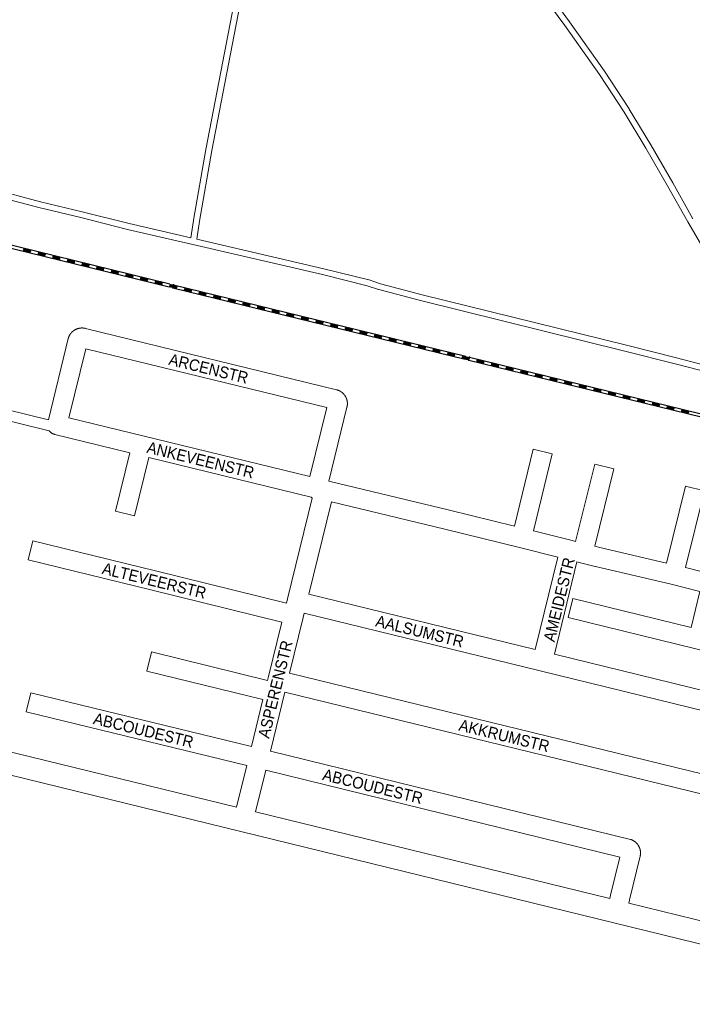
# Model space of a CAD drawing. Header units: metres. Extents: x 123819 to 142731, y 393440 to 405763.
# Tile 41 of 256: x 128634 to 129081, y 397649 to 398303. Entities that reach past the tile are written whole.
import ezdxf
from ezdxf.enums import TextEntityAlignment as Align

# ---------------------------------------------------------------- set-up
doc = ezdxf.new("R2010")
doc.units = ezdxf.units.M
doc.header["$MEASUREMENT"] = 0
for name, color, linetype, lineweight in [('gs-anno-wegen algemeen tekst', 7, 'Continuous', 0), ('gs-knt-aanvullende hoofdweg', 7, 'Continuous', 0), ('gs-knt-fietspaden', 7, 'Continuous', 0), ('gs-knt-paden', 7, 'Continuous', 0), ('gs-knt-spoorlijn', 7, 'Continuous', 30), ('gs-knt-wegen algemeen', 7, 'Continuous', 0)]:
    doc.layers.add(name, color=color, linetype=linetype, lineweight=lineweight)
doc.styles.add('Style-Arial', font='arial.ttf')

msp = doc.modelspace()

# ---------------------------------------------------------------- linework, layer by layer
at = {"layer": 'gs-knt-aanvullende hoofdweg', "color": 7, "linetype": 'Continuous', "flags": 128}
for points in [[(128445.52, 397861.24), (128778.38, 397779.81)], [(129257.1, 397648.89), (129254.99, 397649.15), (129254.92, 397649.16), (129246.56, 397650.29), (129246.53, 397650.29), (129246.22, 397650.34), (129246.21, 397650.34), (129246.2, 397650.34), (129245.89, 397650.41), (129245.85, 397650.42), (129233.14, 397653.26), (129233.07, 397653.28), (129215.43, 397657.43), (129215.39, 397657.44), (129215.33, 397657.46), (129028.94, 397703.05), (128781.13, 397763.67), (128441.95, 397846.65)], [(128791.03, 397776.71), (129026.28, 397719.16)], [(129038.93, 397716.07), (129212.58, 397673.59)]]:
    msp.add_lwpolyline(points, dxfattribs=at)
at = {"layer": 'gs-knt-fietspaden', "color": 7, "linetype": 'Continuous', "flags": 128}
for points in [[(128511.18, 398072.27), (128653.36, 398037.28)], [(128654.01, 398029.89), (128509.49, 398065.45)]]:
    msp.add_lwpolyline(points, dxfattribs=at)
at = {"layer": 'gs-knt-paden', "color": 7, "linetype": 'Continuous', "flags": 128}
for points in [[(128706.97, 398167.65), (128748.06, 398158.17), (128749.71, 398169.7), (128749.72, 398169.76), (128758.04, 398216.82), (128758.05, 398216.84), (128782.75, 398345.52), (128787.3, 398370.96), (128787.31, 398371.03), (128788.78, 398377.88), (128778.78, 398381.32), (128633.1, 398429.93)], [(128786.7, 398344.78), (128762, 398216.1), (128753.68, 398169.1), (128752, 398157.26), (128836.32, 398137.6), (128836.35, 398137.59), (128866.24, 398130.2), (128866.32, 398130.17), (128866.41, 398130.15), (128873.94, 398127.55), (128901.67, 398120.3), (129037.38, 398086.77), (129070.73, 398078.36), (129070.74, 398078.36), (129101.88, 398070.21)], [(129091.25, 398146.41), (129078.11, 398168.77), (129078.09, 398168.8), (129064.66, 398192.65), (129050.21, 398217.76), (129035.86, 398241.54), (129019.54, 398266.52), (128996.39, 398299.25), (128983.89, 398316.4)], [(128986.26, 398319.98), (128999.64, 398301.61), (128999.66, 398301.59), (129022.84, 398268.81), (129022.88, 398268.75), (129039.25, 398243.71), (129039.28, 398243.65), (129053.67, 398219.82), (129053.69, 398219.79), (129068.15, 398194.65), (129068.16, 398194.63), (129081.59, 398170.79)], [(129100.88, 398066.32), (129069.73, 398074.47), (129036.41, 398082.87), (128900.69, 398116.4), (128900.66, 398116.4), (128872.84, 398123.68), (128872.77, 398123.7), (128872.7, 398123.72), (128865.18, 398126.32), (128835.39, 398133.68), (128749.29, 398153.76), (128706.04, 398163.73), (128706, 398163.74), (128674.91, 398171.57), (128647.11, 398178.16), (128647.05, 398178.17), (128613.95, 398186.97)], [(128614.92, 398190.87), (128648.06, 398182.06), (128675.85, 398175.48), (128675.88, 398175.47), (128706.96, 398167.65), (128706.96, 398167.65), (128706.97, 398167.65)]]:
    msp.add_lwpolyline(points, dxfattribs=at)
at = {"layer": 'gs-knt-spoorlijn', "color": 7, "linetype": 'Continuous'}
for p, q in [((128539.37, 398173.09), (128733.64, 398125.57)), ((128539.85, 398175.03), (128734.12, 398127.52)), ((128636.57, 398149.51), (128641.43, 398148.32)), ((128636.62, 398149.7), (128641.47, 398148.52)), ((128636.66, 398149.9), (128641.52, 398148.71)), ((128636.71, 398150.09), (128641.57, 398148.91)), ((128636.76, 398150.29), (128641.62, 398149.1)), ((128636.81, 398150.48), (128641.66, 398149.29)), ((128636.85, 398150.68), (128641.71, 398149.49)), ((128636.9, 398150.87), (128641.76, 398149.68)), ((128636.95, 398151.06), (128641.81, 398149.88)), ((128646.28, 398147.13), (128651.14, 398145.95)), ((128646.33, 398147.33), (128651.19, 398146.14)), ((128646.38, 398147.52), (128651.23, 398146.34)), ((128646.43, 398147.72), (128651.28, 398146.53)), ((128646.47, 398147.91), (128651.33, 398146.72)), ((128646.52, 398148.11), (128651.38, 398146.92)), ((128646.57, 398148.3), (128651.43, 398147.11)), ((128646.62, 398148.49), (128651.47, 398147.31)), ((128646.66, 398148.69), (128651.52, 398147.5)), ((128656.33, 398146.12), (128661.19, 398144.93)), ((128656.38, 398146.31), (128661.23, 398145.13)), ((128656, 398144.76), (128660.85, 398143.57)), ((128656.04, 398144.95), (128660.9, 398143.77)), ((128656.09, 398145.15), (128660.95, 398143.96)), ((128656.14, 398145.34), (128661, 398144.15)), ((128656.19, 398145.54), (128661.04, 398144.35)), ((128656.23, 398145.73), (128661.09, 398144.54)), ((128656.28, 398145.92), (128661.14, 398144.74)), ((128665.71, 398142.38), (128670.57, 398141.2)), ((128665.76, 398142.58), (128670.61, 398141.39)), ((128665.81, 398142.77), (128670.66, 398141.58)), ((128665.85, 398142.97), (128670.71, 398141.78)), ((128665.9, 398143.16), (128670.76, 398141.97)), ((128665.95, 398143.35), (128670.8, 398142.17)), ((128666, 398143.55), (128670.85, 398142.36)), ((128666.04, 398143.74), (128670.9, 398142.56)), ((128666.09, 398143.94), (128670.95, 398142.75)), ((128675.42, 398140.01), (128680.28, 398138.82)), ((128675.47, 398140.2), (128680.33, 398139.01)), ((128675.52, 398140.4), (128680.38, 398139.21)), ((128675.57, 398140.59), (128680.42, 398139.4)), ((128675.61, 398140.78), (128680.47, 398139.6)), ((128675.66, 398140.98), (128680.52, 398139.79)), ((128675.71, 398141.17), (128680.57, 398139.98)), ((128675.76, 398141.37), (128680.61, 398140.18)), ((128675.8, 398141.56), (128680.66, 398140.37)), ((128685.14, 398137.63), (128689.99, 398136.44)), ((128685.19, 398137.83), (128690.04, 398136.64)), ((128685.23, 398138.02), (128690.09, 398136.83)), ((128685.28, 398138.21), (128690.14, 398137.03)), ((128685.33, 398138.41), (128690.18, 398137.22)), ((128685.38, 398138.6), (128690.23, 398137.41)), ((128685.42, 398138.8), (128690.28, 398137.61)), ((128685.47, 398138.99), (128690.33, 398137.8)), ((128685.52, 398139.19), (128690.37, 398138)), ((128694.85, 398135.26), (128699.71, 398134.07)), ((128694.9, 398135.45), (128699.76, 398134.26)), ((128694.95, 398135.64), (128699.8, 398134.46)), ((128694.99, 398135.84), (128699.85, 398134.65)), ((128695.04, 398136.03), (128699.9, 398134.84)), ((128695.09, 398136.23), (128699.95, 398135.04)), ((128695.14, 398136.42), (128699.99, 398135.23)), ((128695.18, 398136.62), (128700.04, 398135.43)), ((128695.23, 398136.81), (128700.09, 398135.62)), ((128704.61, 398133.07), (128709.47, 398131.89)), ((128704.66, 398133.27), (128709.52, 398132.08)), ((128704.71, 398133.46), (128709.56, 398132.27)), ((128704.76, 398133.66), (128709.61, 398132.47)), ((128704.8, 398133.85), (128709.66, 398132.66)), ((128704.85, 398134.05), (128709.71, 398132.86)), ((128704.9, 398134.24), (128709.75, 398133.05)), ((128704.95, 398134.43), (128709.8, 398133.25)), ((128704.57, 398132.88), (128709.42, 398131.69)), ((128714.28, 398130.5), (128719.14, 398129.32)), ((128714.33, 398130.7), (128719.18, 398129.51)), ((128714.37, 398130.89), (128719.23, 398129.7)), ((128714.42, 398131.09), (128719.28, 398129.9)), ((128714.47, 398131.28), (128719.33, 398130.09)), ((128714.52, 398131.48), (128719.37, 398130.29)), ((128714.56, 398131.67), (128719.42, 398130.48)), ((128714.61, 398131.86), (128719.47, 398130.68)), ((128714.66, 398132.06), (128719.52, 398130.87)), ((128723.99, 398128.13), (128728.85, 398126.94)), ((128724.04, 398128.32), (128728.9, 398127.13)), ((128724.09, 398128.52), (128728.94, 398127.33)), ((128724.14, 398128.71), (128728.99, 398127.52)), ((128724.18, 398128.91), (128729.04, 398127.72)), ((128724.23, 398129.1), (128729.09, 398127.91)), ((128724.28, 398129.29), (128729.13, 398128.11)), ((128724.33, 398129.49), (128729.18, 398128.3)), ((128724.37, 398129.68), (128729.23, 398128.49)), ((128733.9, 398126.53), (128738.75, 398125.34)), ((128733.94, 398126.72), (128738.8, 398125.54)), ((128733.99, 398126.92), (128738.85, 398125.73)), ((128734.04, 398127.11), (128738.9, 398125.92)), ((128734.09, 398127.31), (128738.94, 398126.12)), ((128736.55, 398126.92), (128930.82, 398079.41)), ((128733.71, 398125.75), (128738.56, 398124.56)), ((128733.75, 398125.95), (128738.61, 398124.76)), ((128733.8, 398126.14), (128738.66, 398124.95)), ((128733.85, 398126.34), (128738.71, 398125.15)), ((128736.07, 398124.98), (128930.34, 398077.46)), ((128743.42, 398123.38), (128748.28, 398122.19)), ((128743.47, 398123.57), (128748.32, 398122.38)), ((128743.52, 398123.77), (128748.37, 398122.58)), ((128743.56, 398123.96), (128748.42, 398122.77)), ((128743.61, 398124.15), (128748.47, 398122.97)), ((128743.66, 398124.35), (128748.51, 398123.16)), ((128743.71, 398124.54), (128748.56, 398123.35)), ((128743.75, 398124.74), (128748.61, 398123.55)), ((128743.8, 398124.93), (128748.66, 398123.74)), ((128753.13, 398121), (128757.99, 398119.81)), ((128753.18, 398121.2), (128758.04, 398120.01)), ((128753.23, 398121.39), (128758.09, 398120.2)), ((128753.28, 398121.58), (128758.13, 398120.4)), ((128753.32, 398121.78), (128758.18, 398120.59)), ((128753.37, 398121.97), (128758.23, 398120.78)), ((128753.42, 398122.17), (128758.28, 398120.98)), ((128753.47, 398122.36), (128758.32, 398121.17)), ((128753.51, 398122.56), (128758.37, 398121.37)), ((128763.18, 398119.99), (128768.04, 398118.8)), ((128763.23, 398120.18), (128768.08, 398118.99)), ((128762.85, 398118.63), (128767.7, 398117.44)), ((128762.89, 398118.82), (128767.75, 398117.63)), ((128762.94, 398119.01), (128767.8, 398117.83)), ((128762.99, 398119.21), (128767.85, 398118.02)), ((128763.04, 398119.4), (128767.89, 398118.21)), ((128763.08, 398119.6), (128767.94, 398118.41)), ((128763.13, 398119.79), (128767.99, 398118.6)), ((128772.56, 398116.25), (128777.42, 398115.06)), ((128772.61, 398116.44), (128777.47, 398115.26)), ((128772.66, 398116.64), (128777.51, 398115.45)), ((128772.7, 398116.83), (128777.56, 398115.64)), ((128772.75, 398117.03), (128777.61, 398115.84)), ((128772.8, 398117.22), (128777.66, 398116.03)), ((128772.85, 398117.42), (128777.7, 398116.23)), ((128772.89, 398117.61), (128777.75, 398116.42)), ((128772.94, 398117.8), (128777.8, 398116.62)), ((128782.27, 398113.87), (128787.13, 398112.69)), ((128782.32, 398114.07), (128787.18, 398112.88)), ((128782.37, 398114.26), (128787.23, 398113.07)), ((128782.42, 398114.46), (128787.27, 398113.27)), ((128782.46, 398114.65), (128787.32, 398113.46)), ((128782.51, 398114.85), (128787.37, 398113.66)), ((128782.56, 398115.04), (128787.42, 398113.85)), ((128782.61, 398115.23), (128787.46, 398114.05)), ((128782.65, 398115.43), (128787.51, 398114.24)), ((128791.99, 398111.5), (128796.85, 398110.31)), ((128792.04, 398111.69), (128796.89, 398110.5)), ((128792.08, 398111.89), (128796.94, 398110.7)), ((128792.13, 398112.08), (128796.99, 398110.89)), ((128792.18, 398112.28), (128797.04, 398111.09)), ((128792.23, 398112.47), (128797.08, 398111.28)), ((128792.27, 398112.66), (128797.13, 398111.48)), ((128792.32, 398112.86), (128797.18, 398111.67)), ((128792.37, 398113.05), (128797.23, 398111.86)), ((128801.7, 398109.12), (128806.56, 398107.93)), ((128801.75, 398109.32), (128806.61, 398108.13)), ((128801.8, 398109.51), (128806.65, 398108.32)), ((128801.84, 398109.7), (128806.7, 398108.52)), ((128801.89, 398109.9), (128806.75, 398108.71)), ((128801.94, 398110.09), (128806.8, 398108.91)), ((128801.99, 398110.29), (128806.84, 398109.1)), ((128802.03, 398110.48), (128806.89, 398109.29)), ((128802.08, 398110.68), (128806.94, 398109.49)), ((128811.42, 398106.75), (128816.27, 398105.56)), ((128811.46, 398106.94), (128816.32, 398105.75)), ((128811.51, 398107.13), (128816.37, 398105.95)), ((128811.56, 398107.33), (128816.42, 398106.14)), ((128811.61, 398107.52), (128816.46, 398106.34)), ((128811.65, 398107.72), (128816.51, 398106.53)), ((128811.7, 398107.91), (128816.56, 398106.72)), ((128811.75, 398108.11), (128816.61, 398106.92)), ((128811.8, 398108.3), (128816.65, 398107.11)), ((128821.13, 398104.37), (128825.99, 398103.18)), ((128821.18, 398104.56), (128826.03, 398103.38)), ((128821.22, 398104.76), (128826.08, 398103.57)), ((128821.27, 398104.95), (128826.13, 398103.77)), ((128821.32, 398105.15), (128826.18, 398103.96)), ((128821.37, 398105.34), (128826.22, 398104.15)), ((128821.41, 398105.54), (128826.27, 398104.35)), ((128821.46, 398105.73), (128826.32, 398104.54)), ((128821.51, 398105.92), (128826.37, 398104.74)), ((128830.84, 398101.99), (128835.7, 398100.81)), ((128830.89, 398102.19), (128835.75, 398101)), ((128830.94, 398102.38), (128835.8, 398101.2)), ((128830.99, 398102.58), (128835.84, 398101.39)), ((128831.03, 398102.77), (128835.89, 398101.58)), ((128831.08, 398102.97), (128835.94, 398101.78)), ((128831.13, 398103.16), (128835.99, 398101.97)), ((128831.18, 398103.35), (128836.03, 398102.17)), ((128831.22, 398103.55), (128836.08, 398102.36)), ((128840.7, 398100.2), (128845.56, 398099.01)), ((128840.75, 398100.4), (128845.6, 398099.21)), ((128840.79, 398100.59), (128845.65, 398099.4)), ((128840.84, 398100.78), (128845.7, 398099.6)), ((128840.89, 398100.98), (128845.75, 398099.79)), ((128840.94, 398101.17), (128845.79, 398099.99)), ((128840.56, 398099.62), (128845.41, 398098.43)), ((128840.6, 398099.81), (128845.46, 398098.63)), ((128840.65, 398100.01), (128845.51, 398098.82)), ((128850.27, 398097.24), (128855.13, 398096.06)), ((128850.32, 398097.44), (128855.17, 398096.25)), ((128850.37, 398097.63), (128855.22, 398096.44)), ((128850.41, 398097.83), (128855.27, 398096.64)), ((128850.46, 398098.02), (128855.32, 398096.83)), ((128850.51, 398098.21), (128855.36, 398097.03)), ((128850.56, 398098.41), (128855.41, 398097.22)), ((128850.6, 398098.6), (128855.46, 398097.42)), ((128850.65, 398098.8), (128855.51, 398097.61)), ((128859.98, 398094.87), (128864.84, 398093.68)), ((128860.03, 398095.06), (128864.89, 398093.87)), ((128860.08, 398095.26), (128864.94, 398094.07)), ((128860.13, 398095.45), (128864.98, 398094.26)), ((128860.17, 398095.64), (128865.03, 398094.46)), ((128860.22, 398095.84), (128865.08, 398094.65)), ((128860.27, 398096.03), (128865.13, 398094.85)), ((128860.32, 398096.23), (128865.17, 398095.04)), ((128860.36, 398096.42), (128865.22, 398095.23)), ((128869.98, 398093.66), (128874.84, 398092.47)), ((128870.03, 398093.85), (128874.89, 398092.66)), ((128870.08, 398094.05), (128874.93, 398092.86)), ((128869.7, 398092.49), (128874.55, 398091.3)), ((128869.75, 398092.69), (128874.6, 398091.5)), ((128869.79, 398092.88), (128874.65, 398091.69)), ((128869.84, 398093.07), (128874.7, 398091.89)), ((128869.89, 398093.27), (128874.74, 398092.08)), ((128869.94, 398093.46), (128874.79, 398092.28)), ((128879.41, 398090.12), (128884.27, 398088.93)), ((128879.46, 398090.31), (128884.32, 398089.12)), ((128879.51, 398090.5), (128884.36, 398089.32)), ((128879.55, 398090.7), (128884.41, 398089.51)), ((128879.6, 398090.89), (128884.46, 398089.71)), ((128879.65, 398091.09), (128884.51, 398089.9)), ((128879.7, 398091.28), (128884.55, 398090.09)), ((128879.74, 398091.48), (128884.6, 398090.29)), ((128879.79, 398091.67), (128884.65, 398090.48)), ((128889.13, 398087.74), (128893.98, 398086.55)), ((128889.17, 398087.93), (128894.03, 398086.75)), ((128889.22, 398088.13), (128894.08, 398086.94)), ((128889.27, 398088.32), (128894.12, 398087.14)), ((128889.32, 398088.52), (128894.17, 398087.33)), ((128889.36, 398088.71), (128894.22, 398087.52)), ((128889.41, 398088.91), (128894.27, 398087.72)), ((128889.46, 398089.1), (128894.31, 398087.91)), ((128889.51, 398089.29), (128894.36, 398088.11)), ((128898.84, 398085.36), (128903.7, 398084.18)), ((128898.89, 398085.56), (128903.74, 398084.37)), ((128898.93, 398085.75), (128903.79, 398084.57)), ((128898.98, 398085.95), (128903.84, 398084.76)), ((128899.03, 398086.14), (128903.89, 398084.95)), ((128899.08, 398086.34), (128903.93, 398085.15)), ((128899.12, 398086.53), (128903.98, 398085.34)), ((128899.17, 398086.72), (128904.03, 398085.54)), ((128899.22, 398086.92), (128904.08, 398085.73)), ((128908.55, 398082.99), (128913.41, 398081.8)), ((128908.6, 398083.18), (128913.46, 398082)), ((128908.65, 398083.38), (128913.5, 398082.19)), ((128908.7, 398083.57), (128913.55, 398082.38)), ((128908.74, 398083.77), (128913.6, 398082.58)), ((128908.79, 398083.96), (128913.65, 398082.77)), ((128908.84, 398084.15), (128913.69, 398082.97)), ((128908.89, 398084.35), (128913.74, 398083.16)), ((128908.93, 398084.54), (128913.79, 398083.35)), ((128918.27, 398080.61), (128923.12, 398079.42)), ((128918.31, 398080.81), (128923.17, 398079.62)), ((128918.36, 398081), (128923.22, 398079.81)), ((128918.41, 398081.2), (128923.27, 398080.01)), ((128918.46, 398081.39), (128923.31, 398080.2)), ((128918.5, 398081.58), (128923.36, 398080.4)), ((128918.55, 398081.78), (128923.41, 398080.59)), ((128918.6, 398081.97), (128923.46, 398080.78)), ((128918.65, 398082.17), (128923.5, 398080.98)), ((128927.98, 398078.24), (128932.84, 398077.05)), ((128928.03, 398078.43), (128932.88, 398077.24)), ((128928.08, 398078.63), (128932.93, 398077.44)), ((128928.12, 398078.82), (128932.98, 398077.63)), ((128928.17, 398079.01), (128933.03, 398077.83)), ((128928.22, 398079.21), (128933.07, 398078.02)), ((128928.27, 398079.4), (128933.12, 398078.21)), ((128928.31, 398079.6), (128933.17, 398078.41)), ((128928.36, 398079.79), (128933.22, 398078.6)), ((128932.77, 398076.87), (129127.05, 398029.36)), ((128933.25, 398078.81), (129127.52, 398031.3)), ((128937.69, 398075.86), (128942.55, 398074.67)), ((128937.74, 398076.06), (128942.6, 398074.87)), ((128937.79, 398076.25), (128942.65, 398075.06)), ((128937.84, 398076.44), (128942.69, 398075.26)), ((128937.88, 398076.64), (128942.74, 398075.45)), ((128937.93, 398076.83), (128942.79, 398075.64)), ((128937.98, 398077.03), (128942.84, 398075.84)), ((128938.03, 398077.22), (128942.88, 398076.03)), ((128938.07, 398077.42), (128942.93, 398076.23)), ((128947.55, 398074.07), (128952.41, 398072.88)), ((128947.6, 398074.26), (128952.45, 398073.07)), ((128947.64, 398074.46), (128952.5, 398073.27)), ((128947.69, 398074.65), (128952.55, 398073.46)), ((128947.74, 398074.85), (128952.6, 398073.66)), ((128947.79, 398075.04), (128952.64, 398073.85)), ((128947.41, 398073.49), (128952.26, 398072.3)), ((128947.45, 398073.68), (128952.31, 398072.49)), ((128947.5, 398073.87), (128952.36, 398072.69)), ((128957.12, 398071.11), (128961.98, 398069.92)), ((128957.17, 398071.3), (128962.03, 398070.12)), ((128957.22, 398071.5), (128962.07, 398070.31)), ((128957.26, 398071.69), (128962.12, 398070.5)), ((128957.31, 398071.89), (128962.17, 398070.7)), ((128957.36, 398072.08), (128962.22, 398070.89)), ((128957.41, 398072.28), (128962.26, 398071.09)), ((128957.45, 398072.47), (128962.31, 398071.28)), ((128957.5, 398072.66), (128962.36, 398071.48)), ((128966.83, 398068.73), (128971.69, 398067.55)), ((128966.88, 398068.93), (128971.74, 398067.74)), ((128966.93, 398069.12), (128971.79, 398067.93)), ((128966.98, 398069.32), (128971.83, 398068.13)), ((128967.02, 398069.51), (128971.88, 398068.32)), ((128967.07, 398069.71), (128971.93, 398068.52)), ((128967.12, 398069.9), (128971.98, 398068.71)), ((128967.17, 398070.09), (128972.02, 398068.91)), ((128967.21, 398070.29), (128972.07, 398069.1)), ((128976.83, 398067.52), (128981.69, 398066.34)), ((128976.88, 398067.72), (128981.74, 398066.53)), ((128976.93, 398067.91), (128981.79, 398066.72)), ((128976.55, 398066.36), (128981.41, 398065.17)), ((128976.6, 398066.55), (128981.45, 398065.36)), ((128976.64, 398066.75), (128981.5, 398065.56)), ((128976.69, 398066.94), (128981.55, 398065.75)), ((128976.74, 398067.14), (128981.6, 398065.95)), ((128976.79, 398067.33), (128981.64, 398066.14)), ((128986.26, 398063.98), (128991.12, 398062.79)), ((128986.31, 398064.18), (128991.17, 398062.99)), ((128986.36, 398064.37), (128991.21, 398063.18)), ((128986.4, 398064.57), (128991.26, 398063.38)), ((128986.45, 398064.76), (128991.31, 398063.57)), ((128986.5, 398064.95), (128991.36, 398063.77)), ((128986.55, 398065.15), (128991.4, 398063.96)), ((128986.59, 398065.34), (128991.45, 398064.15)), ((128986.64, 398065.54), (128991.5, 398064.35)), ((128995.98, 398061.61), (129000.83, 398060.42)), ((128996.02, 398061.8), (129000.88, 398060.61)), ((128996.07, 398062), (129000.93, 398060.81)), ((128996.12, 398062.19), (129000.98, 398061)), ((128996.17, 398062.38), (129001.02, 398061.2)), ((128996.21, 398062.58), (129001.07, 398061.39)), ((128996.26, 398062.77), (129001.12, 398061.58)), ((128996.31, 398062.97), (129001.17, 398061.78)), ((128996.36, 398063.16), (129001.21, 398061.97)), ((129005.69, 398059.23), (129010.55, 398058.04)), ((129005.74, 398059.43), (129010.59, 398058.24)), ((129005.78, 398059.62), (129010.64, 398058.43)), ((129005.83, 398059.81), (129010.69, 398058.63)), ((129005.88, 398060.01), (129010.74, 398058.82)), ((129005.93, 398060.2), (129010.78, 398059.01)), ((129005.97, 398060.4), (129010.83, 398059.21)), ((129006.02, 398060.59), (129010.88, 398059.4)), ((129006.07, 398060.79), (129010.93, 398059.6)), ((129015.4, 398056.86), (129020.26, 398055.67)), ((129015.45, 398057.05), (129020.31, 398055.86)), ((129015.5, 398057.24), (129020.36, 398056.06)), ((129015.55, 398057.44), (129020.4, 398056.25)), ((129015.59, 398057.63), (129020.45, 398056.44)), ((129015.64, 398057.83), (129020.5, 398056.64)), ((129015.69, 398058.02), (129020.55, 398056.83)), ((129015.74, 398058.22), (129020.59, 398057.03)), ((129015.78, 398058.41), (129020.64, 398057.22)), ((129025.12, 398054.48), (129029.97, 398053.29)), ((129025.16, 398054.67), (129030.02, 398053.49)), ((129025.21, 398054.87), (129030.07, 398053.68)), ((129025.26, 398055.06), (129030.12, 398053.87)), ((129025.31, 398055.26), (129030.16, 398054.07)), ((129025.35, 398055.45), (129030.21, 398054.26)), ((129025.4, 398055.65), (129030.26, 398054.46)), ((129025.45, 398055.84), (129030.31, 398054.65)), ((129025.5, 398056.03), (129030.35, 398054.85)), ((129034.83, 398052.1), (129039.69, 398050.92)), ((129034.88, 398052.3), (129039.73, 398051.11)), ((129034.93, 398052.49), (129039.78, 398051.3)), ((129034.97, 398052.69), (129039.83, 398051.5)), ((129035.02, 398052.88), (129039.88, 398051.69)), ((129035.07, 398053.07), (129039.92, 398051.89)), ((129035.12, 398053.27), (129039.97, 398052.08)), ((129035.16, 398053.46), (129040.02, 398052.28)), ((129035.21, 398053.66), (129040.07, 398052.47)), ((129044.54, 398049.73), (129049.4, 398048.54)), ((129044.59, 398049.92), (129049.45, 398048.73)), ((129044.64, 398050.12), (129049.5, 398048.93)), ((129044.69, 398050.31), (129049.54, 398049.12)), ((129044.73, 398050.5), (129049.59, 398049.32)), ((129044.78, 398050.7), (129049.64, 398049.51)), ((129044.83, 398050.89), (129049.69, 398049.71)), ((129044.88, 398051.09), (129049.73, 398049.9)), ((129044.92, 398051.28), (129049.78, 398050.09)), ((129054.4, 398047.93), (129059.26, 398046.75)), ((129054.45, 398048.13), (129059.3, 398046.94)), ((129054.5, 398048.32), (129059.35, 398047.14)), ((129054.54, 398048.52), (129059.4, 398047.33)), ((129054.59, 398048.71), (129059.45, 398047.52)), ((129054.64, 398048.91), (129059.49, 398047.72)), ((129054.26, 398047.35), (129059.11, 398046.16)), ((129054.31, 398047.55), (129059.16, 398046.36)), ((129054.35, 398047.74), (129059.21, 398046.55)), ((129063.97, 398044.98), (129068.83, 398043.79)), ((129064.02, 398045.17), (129068.88, 398043.98)), ((129064.07, 398045.36), (129068.92, 398044.18)), ((129064.11, 398045.56), (129068.97, 398044.37)), ((129064.16, 398045.75), (129069.02, 398044.57)), ((129064.21, 398045.95), (129069.07, 398044.76)), ((129064.26, 398046.14), (129069.11, 398044.95)), ((129064.3, 398046.34), (129069.16, 398045.15)), ((129064.35, 398046.53), (129069.21, 398045.34)), ((129073.69, 398042.6), (129078.54, 398041.41)), ((129073.73, 398042.79), (129078.59, 398041.61)), ((129073.78, 398042.99), (129078.64, 398041.8)), ((129073.83, 398043.18), (129078.68, 398042)), ((129073.88, 398043.38), (129078.73, 398042.19)), ((129073.92, 398043.57), (129078.78, 398042.38)), ((129073.97, 398043.77), (129078.83, 398042.58)), ((129074.02, 398043.96), (129078.87, 398042.77)), ((129074.07, 398044.15), (129078.92, 398042.97))]:
    msp.add_line(p, q, dxfattribs=at)
for p in [(128736.55, 398126.92), (128736.07, 398124.98), (128932.77, 398076.87), (128933.25, 398078.81)]:
    msp.add_point(p, dxfattribs=at)
at = {"layer": 'gs-knt-wegen algemeen', "color": 7, "linetype": 'Continuous', "flags": 128}
for points in [[(128653.36, 398037.28), (128666.57, 398091.21), (128666.65, 398091.49), (128666.73, 398091.76), (128666.77, 398091.87), (128666.8, 398091.97), (128666.84, 398092.08), (128666.88, 398092.18), (128666.92, 398092.28), (128666.97, 398092.38), (128667.01, 398092.48), (128667.05, 398092.58), (128667.1, 398092.68), (128667.15, 398092.78), (128667.19, 398092.88), (128667.24, 398092.98), (128667.29, 398093.08), (128667.34, 398093.18), (128667.4, 398093.27), (128667.45, 398093.37), (128667.5, 398093.47), (128667.56, 398093.56), (128667.62, 398093.66), (128667.67, 398093.75), (128667.73, 398093.84), (128667.79, 398093.93), (128667.86, 398094.03), (128667.92, 398094.12), (128667.98, 398094.21), (128668.05, 398094.3), (128668.11, 398094.38), (128668.18, 398094.47), (128668.24, 398094.56), (128668.31, 398094.65), (128668.38, 398094.73), (128668.45, 398094.82), (128668.52, 398094.9), (128668.6, 398094.98), (128668.67, 398095.07), (128668.74, 398095.15), (128668.82, 398095.23), (128668.89, 398095.31), (128668.97, 398095.39), (128669.05, 398095.46), (128669.13, 398095.54), (128669.21, 398095.62), (128669.29, 398095.69), (128669.37, 398095.77), (128669.45, 398095.84), (128669.54, 398095.91), (128669.62, 398095.98), (128669.7, 398096.05), (128669.79, 398096.12), (128669.88, 398096.19), (128669.96, 398096.26), (128670.05, 398096.32), (128670.14, 398096.39), (128670.23, 398096.45), (128670.32, 398096.52), (128670.41, 398096.58), (128670.5, 398096.64), (128670.59, 398096.7), (128670.69, 398096.76), (128670.78, 398096.82), (128670.87, 398096.87), (128670.97, 398096.93), (128671.07, 398096.99), (128671.16, 398097.04), (128671.26, 398097.09), (128671.36, 398097.14), (128671.45, 398097.19), (128671.55, 398097.24), (128671.65, 398097.29), (128671.75, 398097.34), (128671.85, 398097.38), (128671.95, 398097.43), (128672.05, 398097.47), (128672.16, 398097.51), (128672.26, 398097.55), (128672.36, 398097.59), (128672.46, 398097.63), (128672.57, 398097.67), (128672.67, 398097.7), (128672.78, 398097.74), (128672.88, 398097.77), (128672.99, 398097.8), (128673.09, 398097.84), (128673.2, 398097.87), (128673.3, 398097.89), (128673.41, 398097.92), (128673.52, 398097.95), (128673.62, 398097.97), (128673.73, 398098), (128673.84, 398098.02), (128673.95, 398098.04), (128674.06, 398098.06), (128674.16, 398098.08), (128674.27, 398098.1), (128674.38, 398098.11), (128674.49, 398098.13), (128674.6, 398098.14), (128674.71, 398098.16), (128674.82, 398098.17), (128674.93, 398098.18), (128675.04, 398098.18), (128675.15, 398098.19), (128675.26, 398098.2), (128675.37, 398098.2), (128675.48, 398098.21), (128675.59, 398098.21), (128675.7, 398098.21), (128675.81, 398098.21), (128675.92, 398098.21), (128676.03, 398098.21), (128676.14, 398098.2), (128676.25, 398098.2), (128676.36, 398098.19), (128676.47, 398098.18), (128676.58, 398098.17), (128676.69, 398098.16), (128676.8, 398098.15), (128676.91, 398098.14), (128677.02, 398098.12), (128677.13, 398098.11), (128677.23, 398098.09), (128677.34, 398098.07), (128677.45, 398098.05), (128677.56, 398098.03), (128677.67, 398098.01), (128677.78, 398097.99), (128677.88, 398097.96), (128677.99, 398097.94)], [(128677.99, 398097.94), (128844.78, 398057.18), (128844.78, 398057.18), (128844.89, 398057.16), (128845.01, 398057.13), (128845.12, 398057.09), (128845.23, 398057.06), (128845.34, 398057.03), (128845.45, 398056.99), (128845.56, 398056.96), (128845.67, 398056.92), (128845.78, 398056.88), (128845.89, 398056.84), (128846, 398056.8), (128846.11, 398056.75), (128846.22, 398056.71), (128846.32, 398056.66), (128846.43, 398056.61), (128846.54, 398056.57), (128846.64, 398056.52), (128846.75, 398056.46), (128846.85, 398056.41), (128846.95, 398056.36), (128847.06, 398056.3), (128847.16, 398056.25), (128847.26, 398056.19), (128847.36, 398056.13), (128847.46, 398056.07), (128847.56, 398056.01), (128847.66, 398055.95), (128847.76, 398055.88), (128847.85, 398055.82), (128847.95, 398055.75), (128848.05, 398055.68), (128848.14, 398055.62), (128848.23, 398055.55), (128848.33, 398055.48), (128848.42, 398055.4), (128848.51, 398055.33), (128848.6, 398055.26), (128848.69, 398055.18), (128848.78, 398055.11), (128848.86, 398055.03), (128848.95, 398054.95), (128849.04, 398054.87), (128849.12, 398054.79), (128849.2, 398054.71), (128849.29, 398054.63), (128849.37, 398054.54), (128849.45, 398054.46), (128849.53, 398054.37), (128849.61, 398054.29), (128849.68, 398054.2), (128849.76, 398054.11), (128849.83, 398054.02), (128849.91, 398053.93), (128849.98, 398053.84), (128850.05, 398053.75), (128850.12, 398053.65), (128850.19, 398053.56), (128850.26, 398053.47), (128850.33, 398053.37), (128850.39, 398053.27), (128850.46, 398053.18), (128850.52, 398053.08), (128850.59, 398052.98), (128850.65, 398052.88), (128850.71, 398052.78), (128850.77, 398052.68), (128850.82, 398052.58), (128850.88, 398052.48), (128850.93, 398052.37), (128850.99, 398052.27), (128851.04, 398052.17), (128851.09, 398052.06), (128851.14, 398051.96), (128851.19, 398051.85), (128851.24, 398051.74), (128851.28, 398051.64), (128851.33, 398051.53), (128851.37, 398051.42), (128851.41, 398051.31), (128851.45, 398051.2), (128851.49, 398051.09), (128851.53, 398050.98), (128851.57, 398050.87), (128851.6, 398050.76), (128851.64, 398050.65), (128851.67, 398050.54), (128851.7, 398050.42), (128851.73, 398050.31), (128851.76, 398050.2), (128851.78, 398050.08), (128851.81, 398049.97), (128851.83, 398049.86), (128851.86, 398049.74), (128851.88, 398049.63), (128851.9, 398049.51), (128851.92, 398049.4), (128851.93, 398049.28), (128851.95, 398049.16), (128851.96, 398049.05), (128851.98, 398048.93), (128851.99, 398048.82), (128852, 398048.7), (128852.01, 398048.58), (128852.01, 398048.47), (128852.02, 398048.35), (128852.02, 398048.24), (128852.03, 398048.12), (128852.03, 398048), (128852.03, 398047.89), (128852.03, 398047.77), (128852.02, 398047.65), (128852.02, 398047.54), (128852.01, 398047.42), (128852.01, 398047.3), (128852, 398047.19), (128851.99, 398047.07), (128851.98, 398046.95), (128851.96, 398046.84), (128851.95, 398046.72), (128851.93, 398046.61), (128851.92, 398046.49), (128851.9, 398046.38), (128851.88, 398046.26), (128851.86, 398046.15), (128851.83, 398046.03), (128851.81, 398045.92), (128851.78, 398045.8), (128851.76, 398045.69), (128839.72, 397996.46)], [(128827.07, 397999.52), (128838.28, 398045.37), (128678.32, 398084.46), (128667.08, 398038.58)], [(128667.08, 398038.58), (128716.93, 398026.41), (128827.07, 397999.52)], [(128657.66, 398027.48), (128657.36, 398027.56), (128657.35, 398027.57), (128657.2, 398027.61), (128657.05, 398027.66), (128657.05, 398027.66), (128656.9, 398027.72), (128656.75, 398027.78), (128656.75, 398027.78), (128656.61, 398027.84), (128656.46, 398027.9), (128656.46, 398027.91), (128656.32, 398027.98), (128656.18, 398028.05), (128656.17, 398028.05), (128656.03, 398028.12), (128655.9, 398028.2), (128655.89, 398028.2), (128655.76, 398028.29), (128655.63, 398028.37), (128655.62, 398028.37), (128655.36, 398028.55), (128655.23, 398028.65), (128655.11, 398028.75), (128655.11, 398028.75), (128654.99, 398028.85), (128654.87, 398028.96), (128654.86, 398028.96), (128654.75, 398029.07), (128654.63, 398029.18), (128654.63, 398029.18), (128654.52, 398029.29), (128654.41, 398029.41), (128654.31, 398029.53), (128654.2, 398029.65), (128654.2, 398029.65), (128654.01, 398029.89)], [(128657.67, 398027.48), (128657.67, 398027.48), (128657.66, 398027.48)], [(128657.67, 398027.48), (128657.67, 398027.48), (128657.66, 398027.48)], [(129089.26, 397990.03), (129076.63, 397939), (129095.64, 397934.29)], [(128811.53, 397915.32), (128812.24, 397918.21), (128828.6, 397985.11), (128828.02, 397985.89)], [(128841.4, 397982.67), (128826.43, 397921.44)], [(128991.86, 397945.9), (128966.27, 397952.27), (128916.7, 397964.59), (128841.4, 397982.67)], [(128976.87, 397884.63), (128991.86, 397945.9)], [(129004.49, 397942.76), (128989.52, 397881.53)], [(128826.43, 397921.44), (128976.87, 397884.63)], [(128823.34, 397908.79), (128822.63, 397905.89), (128813.6, 397868.99)], [(129244.85, 397805.5), (128980.1, 397870.43), (128823.34, 397908.79)], [(128989.52, 397881.53), (129247.94, 397818.15)], [(128813.6, 397868.99), (129108.31, 397796.85)], [(128810.51, 397856.34), (128800.89, 397817.05)], [(129098.86, 397785.76), (128810.51, 397856.34)], [(128800.89, 397817.05), (129040.02, 397758.43), (129040.3, 397758.36), (129040.57, 397758.27), (129040.83, 397758.18), (129041.1, 397758.07), (129041.19, 397758.03), (129041.27, 397757.99), (129041.36, 397757.95), (129041.45, 397757.9), (129041.54, 397757.86), (129041.62, 397757.82), (129041.71, 397757.77), (129041.79, 397757.73), (129041.88, 397757.68), (129041.97, 397757.63), (129042.05, 397757.58), (129042.13, 397757.53), (129042.22, 397757.48), (129042.3, 397757.43), (129042.38, 397757.38), (129042.46, 397757.33), (129042.54, 397757.27), (129042.62, 397757.22), (129042.71, 397757.16), (129042.78, 397757.11), (129042.86, 397757.05), (129042.94, 397756.99), (129043.02, 397756.94), (129043.1, 397756.88), (129043.17, 397756.82), (129043.25, 397756.76), (129043.32, 397756.69), (129043.4, 397756.63), (129043.47, 397756.57), (129043.55, 397756.5), (129043.62, 397756.44), (129043.69, 397756.37), (129043.76, 397756.31), (129043.83, 397756.24), (129043.9, 397756.17), (129043.97, 397756.11), (129044.04, 397756.04), (129044.11, 397755.97), (129044.18, 397755.9), (129044.24, 397755.83), (129044.31, 397755.75), (129044.37, 397755.68), (129044.44, 397755.61), (129044.5, 397755.54), (129044.56, 397755.46), (129044.62, 397755.39), (129044.69, 397755.31), (129044.75, 397755.23), (129044.81, 397755.16), (129044.86, 397755.08), (129044.92, 397755), (129044.98, 397754.92), (129045.04, 397754.84), (129045.09, 397754.76), (129045.15, 397754.68), (129045.2, 397754.6), (129045.25, 397754.52), (129045.31, 397754.44), (129045.36, 397754.36), (129045.41, 397754.27), (129045.46, 397754.19), (129045.51, 397754.11), (129045.56, 397754.02), (129045.6, 397753.94), (129045.65, 397753.85), (129045.69, 397753.77), (129045.74, 397753.68), (129045.78, 397753.59), (129045.82, 397753.5), (129045.87, 397753.42), (129045.91, 397753.33), (129045.95, 397753.24), (129045.99, 397753.15), (129046.03, 397753.06), (129046.06, 397752.97), (129046.1, 397752.88), (129046.13, 397752.79), (129046.17, 397752.7), (129046.2, 397752.61), (129046.24, 397752.52), (129046.27, 397752.43), (129046.3, 397752.33), (129046.33, 397752.24), (129046.36, 397752.15), (129046.38, 397752.05), (129046.41, 397751.96), (129046.44, 397751.87), (129046.46, 397751.77), (129046.49, 397751.68), (129046.51, 397751.58), (129046.53, 397751.49), (129046.55, 397751.4), (129046.57, 397751.3), (129046.59, 397751.21), (129046.61, 397751.11), (129046.63, 397751.01), (129046.65, 397750.92), (129046.66, 397750.82), (129046.68, 397750.73), (129046.69, 397750.63), (129046.7, 397750.53), (129046.71, 397750.44), (129046.72, 397750.34), (129046.73, 397750.24), (129046.74, 397750.15), (129046.75, 397750.05), (129046.75, 397749.95), (129046.76, 397749.86), (129046.76, 397749.76), (129046.77, 397749.66), (129046.77, 397749.56), (129046.77, 397749.47), (129046.77, 397749.37), (129046.77, 397749.27), (129046.77, 397749.17), (129046.77, 397749.08), (129046.77, 397748.98), (129046.76, 397748.88), (129046.76, 397748.79), (129046.75, 397748.69), (129046.74, 397748.59), (129046.73, 397748.5), (129046.72, 397748.4), (129046.71, 397748.3), (129046.7, 397748.21), (129046.69, 397748.11), (129046.68, 397748.01), (129046.66, 397747.92), (129046.61, 397747.64), (129046.55, 397747.37), (129039.49, 397718.23), (129039.47, 397718.14), (129039.47, 397718.13), (129039.47, 397718.13), (129038.93, 397716.07)], [(128778.38, 397779.81), (128785.15, 397807.49)], [(128797.8, 397804.4), (128791.03, 397776.71)], [(129026.28, 397719.16), (129026.85, 397721.35), (129033.01, 397746.75), (128797.8, 397804.4)]]:
    msp.add_lwpolyline(points, dxfattribs=at)
for points in [[(128828.02, 397985.89), (128720.16, 398012.22), (128710.68, 397973.48, -0.384774), (128710.67, 397973.47), (128698.04, 397976.56, -0.368196), (128698.04, 397976.57), (128707.51, 398015.31), (128657.67, 398027.48)], [(128839.72, 397996.46), (128919.76, 397977.24), (128919.81, 397977.23), (128963.06, 397966.48), (128975.49, 398017.67, -0.374775), (128975.5, 398017.67), (128988.13, 398014.61), (128988.13, 398014.6, -0.370256), (128988.14, 398014.59), (128988.14, 398014.59)], [(128988.14, 398014.59), (128975.69, 397963.34), (129001.29, 397956.98), (129003.66, 397956.39), (129016.3, 398007.74, -0.384759), (129016.31, 398007.75), (129028.93, 398004.64, -0.368135), (129028.94, 398004.63), (129016.3, 397953.25), (129019.82, 397952.38), (129063.97, 397942.05), (129076.62, 397993.16, -0.37476), (129076.64, 397993.17), (129089.26, 397990.04, -0.36807)], [(128808.44, 397902.68), (128721.41, 397924.19), (128640.07, 397944.09, -0.368197), (128640.06, 397944.11), (128643.15, 397956.73, -0.384774), (128643.16, 397956.74), (128724.51, 397936.84), (128724.52, 397936.83), (128811.53, 397915.32)], [(129262.95, 397879.51), (129209.05, 397892.8), (129180, 397899.99), (129174.17, 397876.22), (129251.76, 397857.21, -0.368186), (129251.77, 397857.2), (129248.68, 397844.57, -0.384771), (129248.66, 397844.57), (129164.75, 397865.12), (129083.53, 397885.01), (128998.68, 397905.8, -0.368185), (128998.68, 397905.81), (129001.77, 397918.43, -0.38477), (129001.78, 397918.44), (129080.31, 397899.21), (129086.2, 397923.21), (129067.22, 397927.91), (129016.81, 397939.72), (129016.73, 397939.73), (129006.86, 397942.18), (129004.49, 397942.76)], [(128788.24, 397820.14), (128795.91, 397851.47), (128718.84, 397870.3, -0.368213), (128718.83, 397870.31), (128721.92, 397882.94, -0.384778), (128721.93, 397882.95), (128799, 397864.12), (128799.41, 397865.76), (128808.44, 397902.68)], [(128785.15, 397807.49), (128638.63, 397843.26, -0.368223), (128638.62, 397843.27), (128641.7, 397855.9, -0.38478), (128641.72, 397855.91), (128788.24, 397820.14)]]:
    msp.add_lwpolyline(points, format="xyb", dxfattribs=at)

# ---------------------------------------------------------------- texts
at = {"layer": 'gs-anno-wegen algemeen tekst', "color": 7, "style": 'Style-Arial', "width": 0.909091}
for s, rotation, p in [('ARCENSTR', 346.25, (128759.84, 398071.24)), ('ANKEVEENSTR', 346.25, (128754.54, 398010.53)), ('AMEIDESTR', 76.25, (128992.67, 397917.78)), ('ALTEVEERSTR', 346.25, (128723.74, 397930.32)), ('AALSUMSTR', 346.25, (128900.11, 397896.71)), ('ASPERENSTR', 76.25, (128804.14, 397858.21)), ('ABCOUDESTR', 346.25, (128716.6, 397830.93)), ('AKKRUMSTR', 346.25, (128956.24, 397827.37)), ('ABCOUDESTR', 346.25, (128868.85, 397793.68))]:
    msp.add_text(s, height=7.7, rotation=rotation, dxfattribs=at).set_placement(p, align=Align.MIDDLE_CENTER)

doc.saveas('drawing.dxf')
